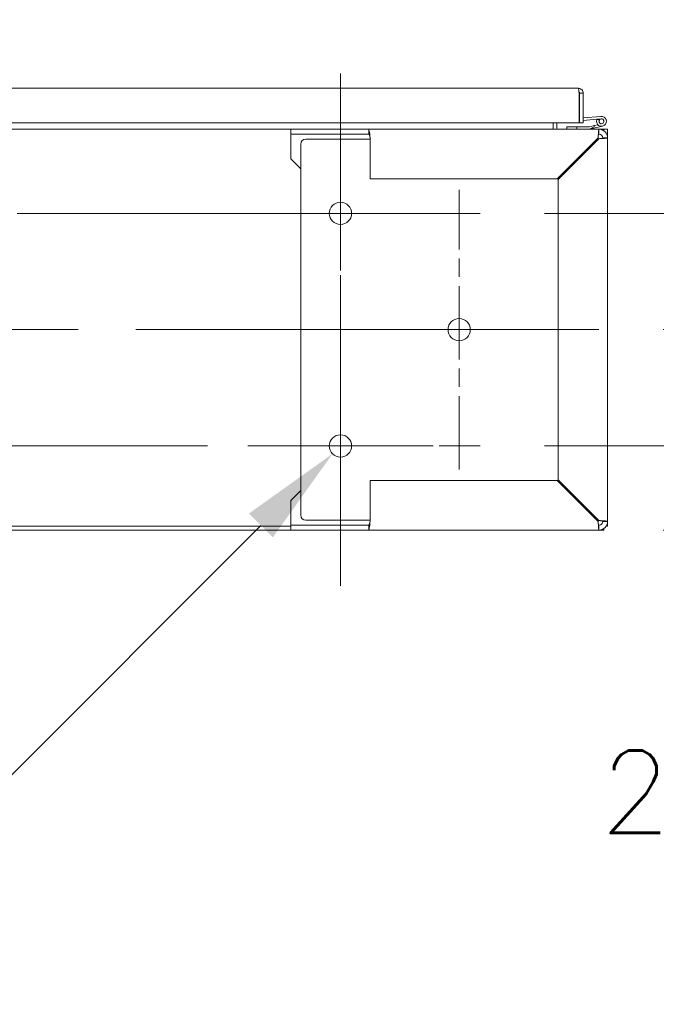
# Model space of a CAD drawing. Header units: inches. Extents: x 15 to 424, y 13 to 263.
# Tile 18 of 125: x 156 to 172, y 54 to 79. Entities that reach past the tile are written whole.
import ezdxf

# ---------------------------------------------------------------- set-up
doc = ezdxf.new("R2010")
doc.units = ezdxf.units.IN
doc.header["$LTSCALE"] = 26
doc.header["$MEASUREMENT"] = 0
doc.linetypes.add('CHAIN', pattern=[0.7087, 0.4724, -0.0591, 0.1181, -0.0591])
for name, color, linetype, lineweight in [('Center Mark (ANSI)', 7, 'Continuous', 5), ('Centerline (ANSI)', 7, 'Continuous', 5), ('Dimension (ANSI)', 7, 'Continuous', 5), ('Visible (ANSI)', 7, 'Continuous', 5)]:
    doc.layers.add(name, color=color, linetype=linetype, lineweight=lineweight)
doc.styles.add('ROMANS', font='romans.shx')
doc.dimstyles.new('Default (ANSI)', dxfattribs={"dimscale": 26, "dimtxt": 0.08, "dimasz": 0.098425, "dimexe": 0.125, "dimexo": 0.0625, "dimgap": 0.031496, "dimtad": 0, "dimtih": 1, "dimtoh": 1, "dimrnd": 1e-08, "dimzin": 0, "dimdsep": 46, "dimtxsty": 'ROMANS', "dimcen": 0.09, "dimdle": 0.393701, "dimclrd": 256, "dimclre": 256, "dimclrt": 256, "dimadec": 0, "dimazin": 0, "dimtfac": 1.25, "dimtofl": 0, "dimtmove": 0, "dimatfit": 3, "dimfxl": 1, "dimtolj": 1, "dimtzin": 0, "dimlwd": -1, "dimlwe": -1, "dimarcsym": 0})

# ---------------------------------------------------------------- blocks, each defined once
blk = doc.blocks.new('*D30')
at = {"layer": 'Defpoints', "color": 0, "transparency": 16777216}
for p in [(164.282, 68.64), (163.884, 68.242)]:
    blk.add_point(p, dxfattribs=at)
at = {"layer": 'Dimension (ANSI)', "transparency": 16777216}
for p, q in [((164.083, 66.101), (164.083, 70.781)), ((161.743, 68.441), (166.423, 68.441)), ((154.815, 59.173), (162.075, 66.432)), ((151.245, 59.173), (154.815, 59.173))]:
    blk.add_line(p, q, dxfattribs=at)
blk.add_solid([(161.773, 66.734), (162.376, 66.131), (163.884, 68.242)], dxfattribs=at)
at = {"layer": 'Dimension (ANSI)', "transparency": 16777216, "insert": (145.028, 59.173), "char_height": 2.08, "attachment_point": 5, "style": 'ROMANS'}
blk.add_mtext('\\A1;∅0.563{\\P(6 PL.)}', dxfattribs=at)
blk = doc.blocks.new('*D31')
at = {"layer": 'Defpoints', "color": 0, "transparency": 16777216}
for p in [(167.614, 68.441), (180.362, 68.441), (170.614, 66.316)]:
    blk.add_point(p, dxfattribs=at)
at = {"layer": 'Dimension (ANSI)', "transparency": 16777216}
for p, q in [((180.362, 71), (180.362, 73.559)), ((169.239, 68.441), (183.612, 68.441)), ((172.239, 66.316), (183.612, 66.316)), ((180.362, 63.757), (180.362, 59.703)), ((180.362, 59.703), (177.803, 59.703))]:
    blk.add_line(p, q, dxfattribs=at)
for points in [[(179.936, 71), (180.789, 71), (180.362, 68.441)], [(179.936, 63.757), (180.789, 63.757), (180.362, 66.316)]]:
    blk.add_solid(points, dxfattribs=at)
at = {"layer": 'Dimension (ANSI)', "transparency": 16777216, "insert": (170.645, 60.743), "char_height": 2.08, "attachment_point": 1, "style": 'ROMANS'}
blk.add_mtext('\\A1;2.13', dxfattribs=at)
blk = doc.blocks.new('*D32')
at = {"layer": 'Defpoints', "color": 0, "transparency": 16777216}
for p in [(170.614, 71.378), (175.696, 71.378), (170.614, 66.316)]:
    blk.add_point(p, dxfattribs=at)
at = {"layer": 'Dimension (ANSI)', "transparency": 16777216}
for p, q in [((175.696, 73.937), (175.696, 77.991)), ((175.696, 77.991), (178.255, 77.991)), ((172.239, 71.378), (178.946, 71.378)), ((172.239, 66.316), (178.946, 66.316)), ((175.696, 63.757), (175.696, 61.198))]:
    blk.add_line(p, q, dxfattribs=at)
for points in [[(175.269, 73.937), (176.122, 73.937), (175.696, 71.378)], [(175.269, 63.757), (176.122, 63.757), (175.696, 66.316)]]:
    blk.add_solid(points, dxfattribs=at)
at = {"layer": 'Dimension (ANSI)', "transparency": 16777216, "insert": (179.074, 79.031), "char_height": 2.08, "attachment_point": 1, "style": 'ROMANS'}
blk.add_mtext('\\A1;5.06', dxfattribs=at)
blk = doc.blocks.new('*D33')
at = {"layer": 'Defpoints', "color": 0, "transparency": 16777216}
for p in [(167.614, 74.316), (185.374, 74.316), (170.614, 66.316)]:
    blk.add_point(p, dxfattribs=at)
at = {"layer": 'Dimension (ANSI)', "transparency": 16777216}
for p, q in [((185.374, 74.316), (185.374, 78.131)), ((185.374, 78.131), (187.933, 78.131)), ((169.239, 74.316), (188.624, 74.316)), ((185.374, 68.875), (185.374, 71.757)), ((172.239, 66.316), (188.624, 66.316))]:
    blk.add_line(p, q, dxfattribs=at)
for points in [[(184.947, 71.757), (185.8, 71.757), (185.374, 74.316)], [(184.947, 68.875), (185.8, 68.875), (185.374, 66.316)]]:
    blk.add_solid(points, dxfattribs=at)
at = {"layer": 'Dimension (ANSI)', "transparency": 16777216, "insert": (188.752, 79.171), "char_height": 2.08, "attachment_point": 1, "style": 'ROMANS'}
blk.add_mtext('\\A1;8.00', dxfattribs=at)

msp = doc.modelspace()

# ---------------------------------------------------------------- linework, layer by layer
at = {"layer": 'Center Mark (ANSI)', "linetype": 'CHAIN', "ltscale": 0.1508}
for p, q in [((164.0832, 70.7844), (164.0832, 77.8469)), ((167.0832, 67.8469), (167.0832, 74.9094)), ((164.0832, 71.9719), (164.0832, 64.9094))]:
    msp.add_line(p, q, dxfattribs=at)
at = {"layer": 'Centerline (ANSI)', "linetype": 'CHAIN', "ltscale": 0.276327}
msp.add_line((164.0832, 77.8469), (164.0832, 64.9094), dxfattribs=at)
at = {"layer": 'Centerline (ANSI)', "linetype": 'CHAIN', "ltscale": 0.952448}
for p, q in [((167.6145, 74.3156), (113.927, 74.3156)), ((170.6145, 71.3781), (110.927, 71.3781)), ((113.927, 68.4406), (167.6145, 68.4406))]:
    msp.add_line(p, q, dxfattribs=at)
at = {"layer": 'Visible (ANSI)'}
for p, q in [((140.718, 77.476), (170.0931, 77.476)), ((170.1133, 77.351), (170.1133, 76.601)), ((170.1133, 77.2187), (170.1243, 77.2197)), ((170.1243, 76.601), (170.1243, 77.351)), ((170.1243, 77.351), (170.218, 77.351)), ((170.218, 77.351), (170.218, 76.601)), ((170.218, 76.726), (170.666, 76.7652)), ((170.5649, 76.6961), (170.218, 76.6657)), ((170.6356, 76.6875), (170.5585, 76.6808)), ((170.5645, 76.6952), (170.6715, 76.7029)), ((118.7082, 76.4406), (162.8332, 76.4406)), ((170.1133, 76.601), (140.718, 76.601)), ((162.8332, 76.4406), (164.7961, 76.4406)), ((162.8332, 76.3156), (162.8332, 76.4406)), ((164.7961, 76.4406), (170.6145, 76.4406)), ((164.7961, 76.3611), (164.7961, 76.4406)), ((169.4582, 76.601), (169.4582, 76.4719)), ((169.4582, 76.4719), (169.4582, 76.4406)), ((169.5519, 76.601), (169.5519, 76.4719)), ((170.0519, 76.5031), (169.8019, 76.5031)), ((169.8019, 76.5031), (169.8019, 76.4406)), ((170.3678, 76.5031), (170.0519, 76.5031)), ((170.0519, 76.4406), (170.0519, 76.5031)), ((170.218, 76.601), (170.1243, 76.601)), ((170.4969, 76.5335), (170.3713, 76.5035)), ((170.3772, 76.4408), (170.4969, 76.5036)), ((170.7059, 76.519), (170.3786, 76.441)), ((170.4969, 76.5335), (170.5861, 76.5547)), ((170.4969, 76.5036), (170.4969, 76.5335)), ((170.6145, 76.4406), (170.7395, 76.4406)), ((170.7395, 76.4406), (170.7395, 76.4367)), ((170.8332, 76.4406), (170.7395, 76.4406)), ((170.7395, 76.4014), (170.7395, 76.4367)), ((170.8332, 76.2219), (170.8332, 76.4406)), ((164.7961, 76.3156), (162.8332, 76.3156)), ((162.8332, 76.2219), (162.8332, 76.3156)), ((162.8332, 75.6906), (162.8332, 76.2219)), ((163.2082, 76.1906), (164.5831, 76.1906)), ((164.7378, 76.1906), (164.5831, 76.1906)), ((164.7711, 76.1906), (164.7378, 76.1906)), ((164.7711, 76.1906), (164.8332, 76.1906)), ((164.7961, 76.3156), (164.7961, 76.3611)), ((164.8332, 75.1906), (164.8332, 76.2219)), ((170.5924, 76.2219), (169.5611, 75.1906)), ((169.5832, 75.1685), (170.6145, 76.1998)), ((170.5833, 76.1906), (170.5611, 76.1906)), ((170.8332, 76.2219), (170.8332, 66.5344)), ((163.0832, 66.6906), (163.0832, 76.0656)), ((163.0832, 75.4406), (162.8332, 75.6906)), ((169.5611, 75.1906), (164.8332, 75.1906)), ((169.5832, 67.5877), (169.5832, 75.1685)), ((164.8332, 66.5344), (164.8332, 67.5656)), ((164.8332, 67.5656), (169.5611, 67.5656)), ((169.5611, 67.5656), (170.5924, 66.5344)), ((170.6145, 66.5565), (169.5832, 67.5877)), ((162.8332, 67.0656), (163.0832, 67.3156)), ((162.8332, 67.0656), (162.8332, 66.5344)), ((162.8332, 66.5344), (162.8332, 66.4406)), ((162.8332, 66.4406), (164.7961, 66.4406)), ((162.8332, 66.3156), (162.8332, 66.4406)), ((164.5831, 66.5656), (163.2082, 66.5656)), ((164.7378, 66.5656), (164.5831, 66.5656)), ((164.7378, 66.5656), (164.7711, 66.5656)), ((164.7711, 66.5656), (164.8332, 66.5656)), ((164.7961, 66.3951), (164.7961, 66.4406)), ((170.5611, 66.5656), (170.5833, 66.5656)), ((170.8332, 66.4093), (170.8332, 66.5344)), ((162.8332, 66.4093), (118.7082, 66.4093)), ((118.7082, 66.3156), (162.8332, 66.3156)), ((164.7961, 66.3156), (162.8332, 66.3156)), ((164.7961, 66.3156), (164.7961, 66.3951)), ((170.6145, 66.3156), (164.7961, 66.3156)), ((170.6145, 66.3156), (170.7395, 66.3156)), ((170.7395, 66.3156), (170.7395, 66.3549)), ((170.8332, 66.4093), (170.7939, 66.4093))]:
    msp.add_line(p, q, dxfattribs=at)
for centre, radius in [((170.6769, 76.6406), 0.06), ((164.0832, 74.3156), 0.2812), ((167.0832, 71.3781), 0.2812), ((164.0832, 68.4406), 0.2812)]:
    msp.add_circle(centre, radius, dxfattribs=at)
for centre, radius, start, end in [((170.1268, 76.7205), 0.0625, 257.48022, 267.70756), ((170.6769, 76.6406), 0.125, 161.2717, 95), ((170.6769, 76.6406), 0.125, 154.10886, 161.2717), ((170.6769, 76.6406), 0.125, 153.66775, 154.10886), ((170.6769, 76.6406), 0.0625, 131.40906, 95), ((170.6769, 76.6406), 0.0625, 95, 131.40906), ((169.5832, 76.4719), 0.1249, 180, 194.48343), ((169.5832, 76.4719), 0.0313, 180, 270), ((170.3678, 76.5181), 0.015, 270, 283.40522), ((170.3751, 76.4556), 0.015, 270, 277.75699), ((170.3751, 76.4556), 0.015, 277.75699, 283.40522), ((170.6145, 76.2219), 0.2187, 0, 90), ((163.2082, 76.0656), 0.125, 90, 180), ((170.5833, 76.0656), 0.125, 80.6376, 90), ((170.6145, 76.2219), 0.0938, 0, 90), ((163.2082, 66.6906), 0.125, 180, 270), ((170.5833, 66.6906), 0.125, 270, 279.3624), ((170.6145, 66.5344), 0.0938, 270, 0), ((170.6145, 66.5344), 0.2188, 270, 0)]:
    msp.add_arc(centre, radius, start, end, dxfattribs=at)
for points, knots in [([(170.1133, 77.351), (170.1089, 77.3932), (170.1046, 77.4346), (170.1003, 77.457), (170.0979, 77.4693), (170.0955, 77.476), (170.0931, 77.476)], [-1, -1, -1, -1, -0.3557543, -0.3557543, -0.3557543, 0, 0, 0, 0]), ([(170.2153, 77.3769), (170.2084, 77.4096), (170.1877, 77.4392), (170.1593, 77.457), (170.1396, 77.4693), (170.1164, 77.476), (170.0931, 77.476)], [-0.86719116, -0.86719116, -0.86719116, -0.86719116, -0.3557543, -0.3557543, -0.3557543, 0, 0, 0, 0]), ([(170.1104, 77.3767), (170.1175, 77.3717), (170.1228, 77.364), (170.124, 77.3554), (170.1242, 77.3539), (170.1243, 77.3525), (170.1243, 77.351)], [0.37885336, 0.37885336, 0.37885336, 0.37885336, 0.91100988, 0.91100988, 0.91100988, 1, 1, 1, 1]), ([(164.8332, 76.2219), (164.826, 76.2884), (164.8188, 76.3542), (164.8116, 76.3949), (164.8065, 76.4243), (164.8013, 76.4406), (164.7961, 76.4406)], [0, 0, 0, 0, 0.9120227, 0.9120227, 0.9120227, 1.5707963, 1.5707963, 1.5707963, 1.5707963]), ([(170.6145, 76.4406), (170.6102, 76.4406), (170.6059, 76.4084), (170.6016, 76.3558), (170.5985, 76.3178), (170.5954, 76.2699), (170.5924, 76.2219)], [0, 0, 0, 0, 0.9120227, 0.9120227, 0.9120227, 1.5707963, 1.5707963, 1.5707963, 1.5707963]), ([(164.7961, 76.3156), (164.805, 76.3156), (164.8138, 76.2939), (164.8227, 76.2621), (164.8262, 76.2496), (164.8297, 76.2357), (164.8332, 76.2219)], [0, 0, 0, 0, 1.1271971, 1.1271971, 1.1271971, 1.5707963, 1.5707963, 1.5707963, 1.5707963]), ([(170.6145, 76.3156), (170.6092, 76.3156), (170.6039, 76.2939), (170.5986, 76.2621), (170.5965, 76.2496), (170.5944, 76.2357), (170.5924, 76.2219)], [0, 0, 0, 0, 1.1271971, 1.1271971, 1.1271971, 1.5707963, 1.5707963, 1.5707963, 1.5707963]), ([(170.6145, 76.1998), (170.681, 76.2041), (170.7467, 76.2083), (170.7874, 76.2126), (170.8168, 76.2157), (170.8332, 76.2188), (170.8332, 76.2219)], [0, 0, 0, 0, 0.9120227, 0.9120227, 0.9120227, 1.5707963, 1.5707963, 1.5707963, 1.5707963]), ([(170.7082, 76.2219), (170.7082, 76.2166), (170.6865, 76.2113), (170.6547, 76.206), (170.6422, 76.2039), (170.6283, 76.2019), (170.6145, 76.1998)], [0, 0, 0, 0, 1.1271971, 1.1271971, 1.1271971, 1.5707963, 1.5707963, 1.5707963, 1.5707963]), ([(164.7961, 66.3156), (164.8033, 66.3156), (164.8104, 66.3479), (164.8176, 66.4005), (164.8228, 66.4385), (164.828, 66.4864), (164.8332, 66.5344)], [0, 0, 0, 0, 0.9120227, 0.9120227, 0.9120227, 1.5707963, 1.5707963, 1.5707963, 1.5707963]), ([(164.7961, 66.4406), (164.805, 66.4406), (164.8138, 66.4623), (164.8227, 66.4941), (164.8262, 66.5067), (164.8297, 66.5205), (164.8332, 66.5344)], [0, 0, 0, 0, 1.1271971, 1.1271971, 1.1271971, 1.5707963, 1.5707963, 1.5707963, 1.5707963]), ([(170.5924, 66.5344), (170.5966, 66.4679), (170.6009, 66.4021), (170.6052, 66.3614), (170.6083, 66.332), (170.6114, 66.3156), (170.6145, 66.3156)], [0, 0, 0, 0, 0.9120227, 0.9120227, 0.9120227, 1.5707963, 1.5707963, 1.5707963, 1.5707963]), ([(170.6145, 66.4406), (170.6092, 66.4406), (170.6039, 66.4623), (170.5986, 66.4941), (170.5965, 66.5067), (170.5944, 66.5205), (170.5924, 66.5344)], [0, 0, 0, 0, 1.1271971, 1.1271971, 1.1271971, 1.5707963, 1.5707963, 1.5707963, 1.5707963]), ([(170.8332, 66.5344), (170.8332, 66.5387), (170.8009, 66.5429), (170.7484, 66.5472), (170.7104, 66.5503), (170.6625, 66.5534), (170.6145, 66.5565)], [0, 0, 0, 0, 0.9120227, 0.9120227, 0.9120227, 1.5707963, 1.5707963, 1.5707963, 1.5707963]), ([(170.7082, 66.5344), (170.7082, 66.5397), (170.6865, 66.545), (170.6547, 66.5502), (170.6422, 66.5523), (170.6283, 66.5544), (170.6145, 66.5565)], [0, 0, 0, 0, 1.1271971, 1.1271971, 1.1271971, 1.5707963, 1.5707963, 1.5707963, 1.5707963])]:
    msp.add_open_spline(points, degree=3, knots=knots, dxfattribs=at)
for points in [[(170.218, 77.351), (170.218, 77.3597), (170.2171, 77.3684), (170.2153, 77.3769)], [(170.6145, 76.4406), (170.6145, 76.399), (170.6145, 76.3573), (170.6145, 76.3156)], [(170.7082, 76.2219), (170.7499, 76.2219), (170.7915, 76.2219), (170.8332, 76.2219)], [(170.6145, 66.4406), (170.6145, 66.399), (170.6145, 66.3573), (170.6145, 66.3156)], [(170.8332, 66.5344), (170.7915, 66.5344), (170.7499, 66.5344), (170.7082, 66.5344)]]:
    msp.add_open_spline(points, degree=3, dxfattribs=at)

# ---------------------------------------------------------------- dimensions: what is measured, and where the dimension line sits
at = {"layer": 'Dimension (ANSI)'}
for base, p1, p2, override, picture, middle in [((185.3736, 74.3156), (170.6145, 66.3156), (167.6145, 74.3156), {"dimdec": 2, "dimtp": 0, "dimtm": 0, "dimtdec": 2, "dimatfit": 2}, '*D33', (191.921, 78.1315)), ((175.6956, 71.3781), (170.6145, 66.3156), (170.6145, 71.3781), {"dimdec": 2, "dimtp": 0, "dimtm": 0, "dimtdec": 2, "dimatfit": 1}, '*D32', (182.2431, 77.9913)), ((180.3624324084, 68.4406357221), (170.6144537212, 66.3156357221), (167.6144537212, 68.4406357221), {"dimdec": 2, "dimtp": 0, "dimtm": 0, "dimtdec": 2, "dimatfit": 1}, '*D31', (173.8149559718, 59.702507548))]:
    dim = msp.add_linear_dim(base=base, p1=p1, p2=p2, angle=90, dimstyle='Default (ANSI)', override=override, dxfattribs=at)
    dim.commit()
    dim.dimension.update_dxf_attribs({"geometry": picture, "text_midpoint": middle, "dimtype": 160})
dim = msp.add_diameter_dim_2p(p1=(164.2821, 68.6395), p2=(163.8843, 68.2418), text='<>{\\P(6 PL.)}', dimstyle='Default (ANSI)', override={"dimdec": 3, "dimlfac": 1, "dimtp": 0, "dimtm": 0, "dimtdec": 2}, dxfattribs=at)
dim.commit()
dim.dimension.update_dxf_attribs({"geometry": '*D30', "text_midpoint": (145.0276, 59.1726), "dimtype": 163})

doc.saveas('drawing.dxf')
